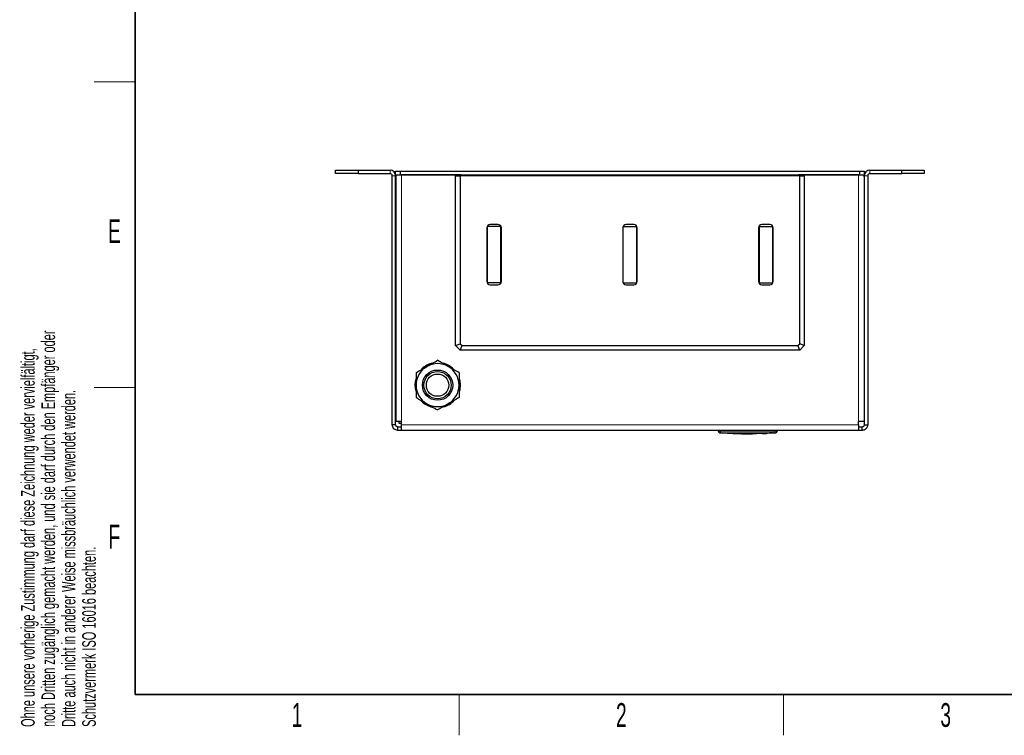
# Model space of a CAD drawing. Header units: millimetres. Extents: x 5 to 418, y 2 to 292.
# Tile 1 of 8: x 9 to 154, y 6 to 111. Entities that reach past the tile are written whole.
import ezdxf

# ---------------------------------------------------------------- set-up
doc = ezdxf.new("R2010")
doc.units = ezdxf.units.MM
doc.layers.add('SLD-0', color=7, linetype='Continuous')
doc.styles.add('SLDTEXTSTYLE0', font='TXT', dxfattribs={"width": 0.605})

msp = doc.modelspace()

# ---------------------------------------------------------------- linework, layer by layer
at = {"color": 7, "linetype": 'Continuous', "lineweight": 25}
for p, q in [((55.543, 88.7382), (55.543, 89.2382)), ((55.543, 89.2382), (58.8763, 89.2382)), ((58.8763, 88.7382), (55.543, 88.7382)), ((58.8763, 89.2382), (58.8763, 88.7382)), ((58.8763, 89.2382), (63.543, 89.2382)), ((58.8763, 88.7382), (63.543, 88.7382)), ((64.3763, 88.5715), (64.3763, 89.0715)), ((64.3763, 89.0715), (65.043, 89.0715)), ((64.4199, 88.5715), (64.3763, 88.5715)), ((64.393, 88.5715), (64.393, 52.2382)), ((64.4199, 88.5715), (65.016, 88.5715)), ((65.043, 88.5715), (65.016, 88.5715)), ((65.043, 89.0715), (65.043, 88.5715)), ((65.043, 89.0715), (132.7096, 89.0715)), ((65.043, 88.5715), (132.7096, 88.5715)), ((74.043, 88.5715), (65.2263, 88.5715)), ((74.043, 88.4049), (74.043, 88.5715)), ((123.7096, 88.5715), (123.7096, 88.4049)), ((132.5263, 88.5715), (123.7096, 88.5715)), ((132.7096, 88.5715), (132.7096, 89.0715)), ((132.7096, 89.0715), (133.3763, 89.0715)), ((132.7366, 88.5715), (132.7096, 88.5715)), ((132.7366, 88.5715), (133.3327, 88.5715)), ((133.3763, 88.5715), (133.3327, 88.5715)), ((133.3596, 88.5715), (133.3596, 52.2382)), ((133.3763, 89.0715), (133.3763, 88.5715)), ((134.2096, 89.2382), (138.8763, 89.2382)), ((134.2096, 88.7382), (138.8763, 88.7382)), ((138.8763, 88.7382), (138.8763, 89.2382)), ((138.8763, 89.2382), (142.2096, 89.2382)), ((142.2096, 88.7382), (138.8763, 88.7382)), ((142.2096, 89.2382), (142.2096, 88.7382)), ((63.8763, 51.7382), (63.8763, 88.4049)), ((64.3763, 51.7382), (64.3763, 88.4049)), ((73.2096, 63.4049), (73.2096, 88.4049)), ((73.2096, 88.4049), (73.8763, 88.4049)), ((73.8763, 88.4049), (73.8763, 63.681)), ((123.8763, 88.4049), (73.8763, 88.4049)), ((123.8763, 63.681), (123.8763, 88.4049)), ((123.8763, 88.4049), (124.543, 88.4049)), ((124.543, 88.4049), (124.543, 63.4049)), ((133.3763, 88.4049), (133.3763, 51.7382)), ((133.8763, 88.4049), (133.8763, 51.7382)), ((64.393, 84.3965), (64.3763, 84.3965)), ((133.3763, 84.3965), (133.3596, 84.3965)), ((64.3763, 83.4132), (64.393, 83.4132)), ((133.3596, 83.4132), (133.3763, 83.4132)), ((79.443, 81.2382), (78.3096, 81.2382)), ((99.443, 81.2382), (98.3096, 81.2382)), ((119.443, 81.2382), (118.3096, 81.2382)), ((77.8096, 80.7382), (77.8096, 72.8382)), ((77.8763, 72.6215), (77.8763, 80.9549)), ((79.8763, 80.9549), (77.8763, 80.9549)), ((79.8763, 72.6215), (79.8763, 80.9549)), ((79.8936, 80.9549), (79.8763, 80.9549)), ((79.943, 72.8382), (79.943, 80.7382)), ((97.8096, 80.7382), (97.8096, 72.8382)), ((97.8763, 72.6215), (97.8763, 80.9549)), ((97.8763, 80.9549), (99.8763, 80.9549)), ((99.8763, 72.6215), (99.8763, 80.9549)), ((99.943, 72.8382), (99.943, 80.7382)), ((117.8096, 80.7382), (117.8096, 72.8382)), ((117.859, 80.9549), (117.8763, 80.9549)), ((117.8763, 80.9549), (117.8763, 72.6215)), ((117.8763, 80.9549), (119.8763, 80.9549)), ((119.8763, 80.9549), (119.8763, 72.6215)), ((119.943, 72.8382), (119.943, 80.7382)), ((79.8763, 72.6215), (77.8763, 72.6215)), ((79.8936, 72.6215), (79.8763, 72.6215)), ((97.8763, 72.6215), (99.8763, 72.6215)), ((117.859, 72.6215), (117.8763, 72.6215)), ((117.8763, 72.6215), (119.8763, 72.6215)), ((64.393, 71.0632), (64.3763, 71.0632)), ((78.3096, 72.3382), (79.443, 72.3382)), ((98.3096, 72.3382), (99.443, 72.3382)), ((118.3096, 72.3382), (119.443, 72.3382)), ((133.3763, 71.0632), (133.3596, 71.0632)), ((64.3763, 70.0799), (64.393, 70.0799)), ((133.3596, 70.0799), (133.3763, 70.0799)), ((73.2096, 63.4049), (73.8763, 63.681)), ((73.8763, 62.7382), (73.2096, 63.4049)), ((73.8763, 63.681), (74.1524, 63.4049)), ((73.8763, 62.7382), (74.1524, 63.4049)), ((123.8763, 62.7382), (73.8763, 62.7382)), ((74.1524, 63.4049), (123.6002, 63.4049)), ((123.6002, 63.4049), (123.8763, 63.681)), ((123.8763, 62.7382), (123.6002, 63.4049)), ((124.543, 63.4049), (123.8763, 63.681)), ((124.543, 63.4049), (123.8763, 62.7382)), ((64.393, 57.7299), (64.3763, 57.7299)), ((64.3763, 56.7465), (64.393, 56.7465)), ((133.3763, 57.7299), (133.3596, 57.7299)), ((133.3596, 56.7465), (133.3763, 56.7465)), ((65.2263, 52.2382), (64.393, 52.2382)), ((64.8763, 51.9049), (64.8763, 52.2382)), ((65.2263, 51.7382), (65.2263, 52.2382)), ((133.3596, 52.2382), (132.5263, 52.2382)), ((132.5263, 51.7382), (132.5263, 52.2382)), ((64.3763, 51.7382), (63.8763, 51.7382)), ((64.7096, 50.9049), (64.7096, 51.4049)), ((65.2263, 51.4049), (64.7096, 51.4049)), ((65.2263, 50.9049), (64.7096, 50.9049)), ((65.2263, 51.9049), (64.8763, 51.9049)), ((65.2263, 50.9049), (65.2263, 51.7382)), ((132.5263, 50.9049), (65.2263, 50.9049)), ((111.8763, 50.9049), (111.8763, 50.8009)), ((120.543, 50.9049), (120.543, 50.8009)), ((132.5263, 51.7382), (132.5263, 50.9049)), ((133.043, 51.4049), (132.5263, 51.4049)), ((133.043, 50.9049), (132.5263, 50.9049)), ((133.043, 50.9049), (133.043, 51.4049)), ((133.3763, 51.7382), (133.8763, 51.7382)), ((112.045, 50.5607), (112.5061, 50.5342)), ((112.461, 50.5281), (113.2169, 50.5023)), ((112.5062, 50.55), (113.2393, 50.5273)), ((112.5062, 50.5433), (112.5062, 50.55)), ((113.2393, 50.5206), (112.5062, 50.5433)), ((113.2393, 50.5206), (113.2393, 50.5273)), ((113.2393, 50.4914), (113.2393, 50.5104)), ((114.0736, 50.4992), (113.2393, 50.4914)), ((113.2652, 50.4983), (114.0736, 50.5059)), ((113.2866, 50.4999), (114.2629, 50.4666)), ((114.0736, 50.5059), (117.2728, 50.4876)), ((114.0736, 50.4992), (114.0736, 50.5059)), ((117.2728, 50.4809), (114.0736, 50.4992)), ((114.0736, 50.4474), (114.2623, 50.4517)), ((114.2592, 50.4444), (114.948, 50.4213)), ((114.948, 50.4191), (114.948, 50.4757)), ((115.7779, 50.4228), (117.2728, 50.4311)), ((115.7779, 50.4048), (115.7779, 50.4228)), ((117.5045, 50.4196), (115.7779, 50.4048)), ((115.7779, 50.4115), (116.5254, 50.4179)), ((117.2728, 50.4809), (117.2728, 50.4876)), ((117.4844, 50.4422), (119.8275, 50.526)), ((117.5045, 50.4906), (119.2677, 50.5298)), ((119.2677, 50.5232), (117.5045, 50.4839)), ((117.5045, 50.4839), (117.5045, 50.4906)), ((117.5045, 50.4457), (117.5045, 50.4196)), ((118.8977, 50.4819), (118.3174, 50.4592)), ((118.8977, 50.4784), (118.3174, 50.4529)), ((118.3174, 50.4463), (118.8977, 50.4717)), ((118.8977, 50.4703), (118.3174, 50.4445)), ((118.3174, 50.4592), (118.3174, 50.4463)), ((119.0837, 50.4845), (119.0837, 50.4912)), ((119.1103, 50.4842), (119.1103, 50.4909)), ((119.8766, 50.5232), (119.6869, 50.5124)), ((119.8541, 50.5348), (120.3742, 50.5607)), ((119.8756, 50.528), (119.8766, 50.5287)), ((119.8766, 50.5287), (119.8766, 50.5354)), ((119.8766, 50.5232), (119.8766, 50.5299))]:
    msp.add_line(p, q, dxfattribs=at)
at = {"color": 7, "linetype": 'Continuous', "lineweight": 18}
for p, q in [((63.543, 88.7382), (63.543, 89.2382)), ((65.2263, 88.5715), (65.2263, 52.2382)), ((132.5263, 52.2382), (132.5263, 88.5715)), ((134.2096, 88.7382), (134.2096, 89.2382)), ((63.8763, 88.4049), (64.3763, 88.4049)), ((64.393, 88.2382), (64.3763, 88.2382)), ((133.3596, 88.2382), (133.3763, 88.2382)), ((133.8763, 88.4049), (133.3763, 88.4049)), ((132.5263, 51.7382), (65.2263, 51.7382)), ((112.2096, 50.8009), (112.2068, 50.5676)), ((112.2096, 50.9049), (112.2096, 50.8009)), ((120.2096, 50.9049), (120.2096, 50.8009)), ((120.2096, 50.8009), (120.2125, 50.5676)), ((118.8977, 50.4717), (118.8977, 50.4784)), ((119.2677, 50.5232), (119.2677, 50.5298))]:
    msp.add_line(p, q, dxfattribs=at)
at = {"color": 7, "linetype": 'Continuous', "lineweight": 25, "flags": 128}
for points in [[(64.393, 88.404), (64.3923, 88.4008), (64.3763, 88.2382)], [(133.3763, 88.2382), (133.3603, 88.4008), (133.3596, 88.404)], [(73.7202, 58.5798), (73.8161, 58.2024), (73.8763, 57.5715)], [(73.8763, 57.5715), (73.8161, 56.9407), (73.7555, 56.6824)]]:
    msp.add_lwpolyline(points, dxfattribs=at)
at = {"color": 7, "linetype": 'Continuous', "lineweight": 25}
for radius in [2.2311, 2, 1.6422]:
    msp.add_circle((70.543, 57.5715), radius, dxfattribs=at)
for centre, radius, start, end in [((63.543, 88.4049), 0.8333, 360, 90), ((63.543, 88.4049), 0.3333, 360, 90), ((134.2096, 88.4049), 0.8333, 90, 180), ((134.2096, 88.4049), 0.3333, 90, 180), ((78.3096, 80.7382), 0.5, 90, 180), ((79.443, 80.7382), 0.5, 0, 90), ((98.3096, 80.7382), 0.5, 90, 180), ((99.443, 80.7382), 0.5, 0, 90), ((118.3096, 80.7382), 0.5, 90, 180), ((119.443, 80.7382), 0.5, 0, 90), ((78.3096, 72.8382), 0.5, 180, 270), ((79.443, 72.8382), 0.5, 270, 0), ((98.3096, 72.8382), 0.5, 180, 270), ((99.443, 72.8382), 0.5, 270, 0), ((118.3096, 72.8382), 0.5, 180, 270), ((119.443, 72.8382), 0.5, 270, 0), ((70.543, 57.5715), 3.1667, 120, 180), ((70.543, 57.5715), 3.3333, 102.000752, 134.777059), ((70.543, 57.5715), 3.1667, 60, 120), ((70.543, 57.5715), 3.3333, 44.745501, 75.743842), ((70.543, 57.5715), 3.1667, 0, 60), ((70.543, 57.5715), 3.3333, 163.442706, 195.273345), ((70.543, 57.5715), 3.1667, 180, 240), ((70.543, 57.5715), 3.1667, 300, 0), ((70.543, 57.5715), 3.3333, 224.607408, 256.386273), ((70.543, 57.5715), 3.3333, 285.213401, 317.801661), ((70.543, 57.5715), 3.1667, 240, 300), ((112.1096, 50.7905), 0.2333, 179.998299, 266.658505), ((120.3096, 50.7905), 0.2333, 273.30809, 0.001716)]:
    msp.add_arc(centre, radius, start, end, dxfattribs=at)
at = {"color": 7, "linetype": 'Continuous', "lineweight": 18}
for centre, start, end in [((112.1096, 50.8009), 180.001948, 269.009929), ((120.3096, 50.8009), 270.990082, 359.998052)]:
    msp.add_arc(centre, 0.2333, start, end, dxfattribs=at)
at = {"color": 7, "linetype": 'Continuous', "lineweight": 25}
for points, knots in [([(68.9596, 60.314), (68.9972, 60.3356), (69.2814, 60.4997), (69.8172, 60.8091), (70.2996, 61.0876), (70.543, 61.2281)], [0, 0, 0, 0, 0.07009183, 0.53078536, 1, 1, 1, 1]), ([(72.1263, 60.314), (72.0888, 60.3356), (71.8046, 60.4997), (71.2687, 60.8091), (70.7864, 61.0876), (70.543, 61.2281)], [0, 0, 0, 0, 0.07009183, 0.53078536, 1, 1, 1, 1]), ([(67.3763, 59.3998), (67.6334, 59.5483), (68.1524, 59.8479), (68.6889, 60.1577), (68.9596, 60.314)], [0, 0, 0, 0, 0.495457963, 1, 1, 1, 1]), ([(73.7096, 59.3998), (73.4525, 59.5483), (72.9335, 59.8479), (72.397, 60.1577), (72.1263, 60.314)], [0, 0, 0, 0, 0.495457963, 1, 1, 1, 1]), ([(67.3763, 59.3998), (67.3763, 59.2662), (67.3763, 58.6707), (67.3763, 58.0517), (67.3763, 57.5715)], [0, 0, 0, 0, 0.22439216, 1, 1, 1, 1]), ([(73.7096, 59.3998), (73.7096, 59.2662), (73.7096, 58.6707), (73.7096, 58.0517), (73.7096, 57.5715)], [0, 0, 0, 0, 0.22439216, 1, 1, 1, 1]), ([(67.3763, 57.5715), (67.3763, 57.4216), (67.3763, 56.8029), (67.3763, 56.2), (67.3763, 55.7433)], [0, 0, 0, 0, 0.24238647, 1, 1, 1, 1]), ([(73.7096, 57.5715), (73.7096, 57.4216), (73.7096, 56.8029), (73.7096, 56.2), (73.7096, 55.7433)], [0, 0, 0, 0, 0.24238647, 1, 1, 1, 1]), ([(67.3763, 55.7433), (67.6334, 55.5948), (68.1524, 55.2952), (68.6889, 54.9854), (68.9596, 54.8291)], [0, 0, 0, 0, 0.495457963, 1, 1, 1, 1]), ([(73.7096, 55.7433), (73.4525, 55.5948), (72.9335, 55.2952), (72.397, 54.9854), (72.1263, 54.8291)], [0, 0, 0, 0, 0.495457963, 1, 1, 1, 1]), ([(68.9596, 54.8291), (68.9972, 54.8075), (69.2814, 54.6434), (69.8172, 54.334), (70.2996, 54.0555), (70.543, 53.915)], [0, 0, 0, 0, 0.07009183, 0.53078536, 1, 1, 1, 1]), ([(72.1263, 54.8291), (72.0888, 54.8075), (71.8046, 54.6434), (71.2687, 54.334), (70.7864, 54.0555), (70.543, 53.915)], [0, 0, 0, 0, 0.07009183, 0.53078536, 1, 1, 1, 1]), ([(111.8763, 50.7917), (111.8763, 50.7914), (111.8763, 50.7905), (111.8763, 50.7967), (111.8763, 50.8009)], [0, 0, 0, 0, 0.31878402, 1, 1, 1, 1]), ([(120.543, 50.8009), (120.543, 50.797), (120.543, 50.7908), (120.543, 50.7915), (120.543, 50.7917)], [0, 0, 0, 0, 0.63779561, 1, 1, 1, 1]), ([(133.8763, 51.7382), (133.8633, 51.627), (133.8373, 51.4043), (133.6373, 51.1254), (133.3598, 50.9392), (133.1458, 50.916), (133.043, 50.9049)], [0, 0, 0, 0, 0.25469201, 0.50958384, 0.76447681, 1, 1, 1, 1]), ([(133.3763, 51.7382), (133.367, 51.6782), (133.3524, 51.5832), (133.2645, 51.4825), (133.1666, 51.4189), (133.0868, 51.4099), (133.043, 51.4049)], [0, 0, 0, 0, 0.3428913, 0.54320464, 0.74928718, 1, 1, 1, 1]), ([(114.9488, 50.4432), (115.3853, 50.4192), (116.1209, 50.3788), (116.8565, 50.4156), (117.1556, 50.4305)], [0, 0, 0, 0, 0.59328501, 1, 1, 1, 1]), ([(118.8977, 50.4717), (118.9187, 50.4728), (118.9606, 50.4749), (119.0163, 50.4782), (119.0586, 50.4811), (119.0828, 50.4836), (119.086, 50.4853), (119.068, 50.4861), (119.0308, 50.4859), (118.9787, 50.4848), (118.9315, 50.4833), (118.9042, 50.4821), (118.8977, 50.4819)], [0, 0, 0, 0, 0.10757797, 0.21515507, 0.32274136, 0.43026461, 0.53768061, 0.64498658, 0.75221303, 0.85941075, 0.96664052, 1, 1, 1, 1]), ([(119.0837, 50.4854), (119.092, 50.4854), (119.1107, 50.4853), (119.1125, 50.4839), (119.0926, 50.4817), (119.0502, 50.4786), (118.9908, 50.4751), (118.9366, 50.4722), (118.9053, 50.4707), (118.8977, 50.4703)], [0, 0, 0, 0, 0.12864989, 0.29232313, 0.45606677, 0.61994562, 0.78398951, 0.94817375, 1, 1, 1, 1]), ([(119.2677, 50.5298), (119.3361, 50.5315), (119.473, 50.5349), (119.6554, 50.537), (119.7932, 50.5379), (119.8662, 50.5375), (119.8737, 50.536), (119.8766, 50.5354)], [0, 0, 0, 0, 0.21462852, 0.42925656, 0.64389477, 0.8585349, 1, 1, 1, 1]), ([(119.8766, 50.5287), (119.8699, 50.5295), (119.8564, 50.5312), (119.7515, 50.531), (119.5971, 50.5297), (119.4259, 50.5273), (119.3127, 50.5243), (119.2677, 50.5232)], [0, 0, 0, 0, 0.214589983, 0.429178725, 0.643797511, 0.858440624, 1, 1, 1, 1]), ([(119.9939, 50.5331), (119.9942, 50.5324), (119.9951, 50.5309), (119.92, 50.526), (119.8766, 50.5232)], [0, 0, 0, 0, 0.422584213, 1, 1, 1, 1])]:
    msp.add_open_spline(points, degree=3, knots=knots, dxfattribs=at)
for points in [[(64.7096, 50.9049), (64.6004, 50.9174), (64.382, 50.9425), (64.1066, 51.1352), (63.9139, 51.4106), (63.8888, 51.629), (63.8763, 51.7382)], [(64.7096, 51.4049), (64.666, 51.4099), (64.5786, 51.4199), (64.4684, 51.497), (64.3913, 51.6072), (64.3813, 51.6945), (64.3763, 51.7382)]]:
    msp.add_open_spline(points, degree=3, dxfattribs=at)
at = {"color": 7, "linetype": 'Continuous', "lineweight": 18}
for points, knots in [([(111.8763, 50.8009), (111.88, 50.801), (111.8874, 50.8013), (111.9448, 50.8014), (112.0294, 50.8013), (112.1231, 50.8012), (112.185, 50.801), (112.2096, 50.8009)], [0, 0, 0, 0, 0.21467278, 0.42935247, 0.64402667, 0.85869575, 1, 1, 1, 1]), ([(112.2096, 50.8009), (113.5429, 50.788), (116.2095, 50.7623), (118.8762, 50.788), (120.2096, 50.8009)], [0, 0, 0, 0, 0.49996096, 1, 1, 1, 1]), ([(120.2096, 50.8009), (120.2471, 50.801), (120.322, 50.8012), (120.4219, 50.8014), (120.4973, 50.8013), (120.5373, 50.8012), (120.5414, 50.801), (120.543, 50.8009)], [0, 0, 0, 0, 0.21467237, 0.42935203, 0.64402618, 0.85869555, 1, 1, 1, 1]), ([(112.1056, 50.5676), (112.1013, 50.5636), (112.095, 50.5576), (112.096, 50.5585), (112.0963, 50.5588)], [0, 0, 0, 0, 0.68102564, 1, 1, 1, 1]), ([(112.2068, 50.5676), (112.1994, 50.5677), (112.1807, 50.5679), (112.1525, 50.568), (112.1269, 50.5681), (112.1093, 50.568), (112.1068, 50.5677), (112.1056, 50.5676)], [0, 0, 0, 0, 0.14056698, 0.35532785, 0.57084385, 0.7860438, 1, 1, 1, 1]), ([(120.2125, 50.5676), (118.8781, 50.5558), (116.2095, 50.5321), (113.541, 50.5558), (112.2068, 50.5676)], [0, 0, 0, 0, 0.50003904, 1, 1, 1, 1]), ([(120.3137, 50.5676), (120.3131, 50.5677), (120.3117, 50.5679), (120.2993, 50.5681), (120.2764, 50.5681), (120.2464, 50.568), (120.2237, 50.5677), (120.2125, 50.5676)], [0, 0, 0, 0, 0.14065639, 0.35550279, 0.57103162, 0.78617076, 1, 1, 1, 1]), ([(120.323, 50.5588), (120.3232, 50.5585), (120.3239, 50.5579), (120.3177, 50.5638), (120.3137, 50.5676)], [0, 0, 0, 0, 0.36210443, 1, 1, 1, 1])]:
    msp.add_open_spline(points, degree=3, knots=knots, dxfattribs=at)
at = {"layer": 'SLD-0', "lineweight": 35}
for p, q in [((26, 282.5), (26, 12)), ((26, 12), (408, 12))]:
    msp.add_line(p, q, dxfattribs=at)
at = {"layer": 'SLD-0', "lineweight": 18}
for p, q in [((20, 102.25), (26, 102.25)), ((20, 57.25), (26, 57.25)), ((73.75, 6), (73.75, 12)), ((121.5, 6), (121.5, 12))]:
    msp.add_line(p, q, dxfattribs=at)

# ---------------------------------------------------------------- texts
at = {"layer": 'SLD-0', "char_height": 2, "attachment_point": 1, "rotation": 90, "style": 'SLDTEXTSTYLE0'}
for s, insert in [('noch Dritten zugänglich gemacht werden, und sie darf durch den Empfänger oder', (12.2299, 7.2381)), ('Ohne unsere vorherige Zustimmung darf diese Zeichnung weder vervielfältigt,', (9.2299, 7.2381)), ('Dritte auch nicht in anderer Weise missbräuchlich verwendet werden.', (15.2299, 7.2381)), ('Schutzvermerk ISO 16016 beachten.', (18.2299, 7.2381))]:
    msp.add_mtext(s, dxfattribs=dict(at, insert=insert))
at = {"layer": 'SLD-0', "char_height": 3.5, "attachment_point": 2, "style": 'SLDTEXTSTYLE0'}
for s, insert in [('E', (22.9816, 82.0011)), ('F', (22.9536, 37.0011)), ('1', (49.8527, 10.743)), ('2', (97.6027, 10.743)), ('3', (145.3527, 10.743))]:
    msp.add_mtext(s, dxfattribs=dict(at, insert=insert))

doc.saveas('drawing.dxf')
